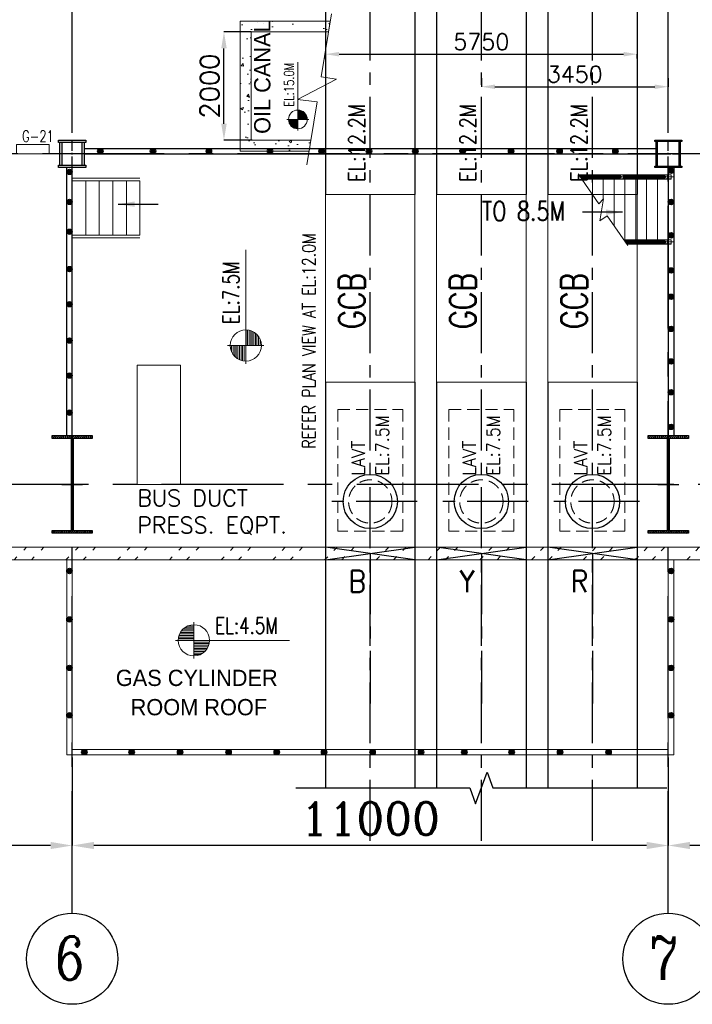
# Model space of a CAD drawing. Header units: inches. Extents: x 0 to 1544102, y 0 to 23144100.
# Tile 14 of 203: x 82867 to 95279, y 101493 to 119660. Entities that reach past the tile are written whole.
import ezdxf

# ---------------------------------------------------------------- set-up
doc = ezdxf.new("R2010")
doc.units = ezdxf.units.IN
doc.header["$LTSCALE"] = 1800
doc.header["$MEASUREMENT"] = 0
for name, pattern in [('CENTER', [2, 1.25, -0.25, 0.25, -0.25]), ('CENTER2', [1.125, 0.75, -0.125, 0.125, -0.125]), ('HIDDEN', [0.375, 0.25, -0.125])]:
    doc.linetypes.add(name, pattern=pattern)
doc.layers.get('0').update_dxf_attribs({"color": 253})
for name, color, linetype in [('AUX COL', 1, 'Continuous'), ('CEN', 2, 'CENTER'), ('COL', 1, 'Continuous'), ('GRID', 251, 'CENTER')]:
    doc.layers.add(name, color=color, linetype=linetype)
for name, color, linetype, lineweight in [('CONCRETE', 145, 'Continuous', 15), ('DIM', 4, 'Continuous', 18), ('EQUIP', 8, 'Continuous', 9), ('HANDRAIL', 3, 'Continuous', 15), ('STAIR', 2, 'Continuous', 15), ('TEXT', 3, 'Continuous', 18), ('WALL', 6, 'Continuous', 18)]:
    doc.layers.add(name, color=color, linetype=linetype, lineweight=lineweight)
doc.styles.add('HTX11', font='O8111901')
doc.styles.add('ROMANC', font='ROMANC.SHX')
doc.styles.add('ROMANS', font='romans.shx')
doc.styles.get("Standard").update_dxf_attribs({"font": 'arial.ttf'})
doc.linetypes.add('FENCELINE1', pattern='A,0.25,-0.1,[133,ltypeshp.shx,S=0.1,R=0,X=-0.1,Y=0],-0.1,1', length=1.45)
doc.dimstyles.new('K2', dxfattribs={"dimtxt": 600, "dimasz": 400, "dimexe": 200, "dimexo": 200, "dimgap": 200, "dimtad": 1, "dimdec": 0, "dimzin": 0, "dimdsep": 46, "dimtxsty": 'ROMANC', "dimcen": 0.09, "dimclrd": 256, "dimclrt": 4, "dimadec": 0, "dimazin": 0, "dimtfac": 1, "dimtdec": 0, "dimtofl": 0, "dimtmove": 1, "dimatfit": 3, "dimfxl": 0.18, "dimtolj": 1, "dimtzin": 0, "dimarcsym": 0})
doc.dimstyles.new('STANDARD1', dxfattribs={"dimtxt": 300, "dimasz": 250, "dimexe": 0, "dimexo": 0, "dimgap": 80, "dimtad": 1, "dimdec": 0, "dimzin": 0, "dimdsep": 46, "dimtxsty": 'ROMANS', "dimcen": 0, "dimclrd": 4, "dimclre": 4, "dimclrt": 4, "dimadec": 0, "dimazin": 0, "dimtfac": 0.09, "dimtdec": 0, "dimtix": 1, "dimtofl": 0, "dimtmove": 0, "dimatfit": 3, "dimfxl": 1, "dimtolj": 1, "dimtzin": 0, "dimarcsym": 0})
doc.dimstyles.new('USER175', dxfattribs={"dimscale": 175, "dimtxt": 2, "dimasz": 1.75, "dimexe": 0, "dimexo": 0, "dimgap": 0.5, "dimtad": 1, "dimdec": 0, "dimzin": 0, "dimdsep": 46, "dimtxsty": 'ROMANS', "dimcen": 0, "dimclrd": 4, "dimclre": 4, "dimclrt": 4, "dimadec": 0, "dimazin": 0, "dimtfac": 0.09, "dimtdec": 0, "dimtix": 1, "dimtofl": 0, "dimtmove": 0, "dimatfit": 3, "dimfxl": 1, "dimtolj": 1, "dimtzin": 0, "dimarcsym": 0})

# ---------------------------------------------------------------- blocks, each defined once
blk = doc.blocks.new('A-ROW COLUMN')
at = {"layer": 'COL'}
h = blk.add_hatch(dxfattribs=at)
h.set_pattern_fill('ANSI31', color=256, scale=200, style=0)
h.set_pattern_definition([(45, (165226.353, 18853.894), (-17.67767, 17.67767), [])])
h.paths.add_polyline_path([(180799, 40890), (181539, 40890), (181539, 40840), (180799, 40840)])
h.paths.add_polyline_path([(181153, 42590), (181185, 42590), (181185, 40890), (181153, 40890)])
h.paths.add_polyline_path([(180799, 42640), (181539, 42640), (181539, 42590), (180799, 42590)])
blk.add_line((181169, 40840), (181169, 42640))
at = {"layer": 'CEN'}
for p, q in [((181169, 40840), (181169, 42640)), ((180977, 41740), (181360, 41740))]:
    blk.add_line(p, q, dxfattribs=at)
at = {"layer": 'COL'}
for points in [[(180799, 42640), (181539, 42640), (181539, 42590), (180799, 42590)], [(181153, 42590), (181185, 42590), (181185, 40890), (181153, 40890)], [(180799, 40890), (181539, 40890), (181539, 40840), (180799, 40840)]]:
    blk.add_lwpolyline(points, close=True, dxfattribs=at)
blk = doc.blocks.new('*D165')
at = {"layer": 'DIM', "color": 0, "lineweight": -2, "transparency": 16777216}
for p, q in [((94836, 106049), (94836, 104423)), ((105836, 104905), (105836, 104423))]:
    blk.add_line(p, q, dxfattribs=at)
at = {"layer": 'DIM', "lineweight": -2, "transparency": 16777216}
blk.add_line((105436, 104423), (95236, 104423), dxfattribs=at)
at = {"layer": 'DIM', "transparency": 16777216}
for points in [[(95236, 104490), (95236, 104357), (94836, 104423)], [(105436, 104490), (105436, 104357), (105836, 104423)]]:
    blk.add_solid(points, dxfattribs=at)
at = {"layer": 'DIM', "color": 4, "transparency": 16777216, "insert": (100336, 104923), "char_height": 600, "attachment_point": 5, "style": 'ROMANC'}
blk.add_mtext('\\A1;11000', dxfattribs=at)
blk = doc.blocks.new('*D166')
at = {"layer": 'DIM', "color": 0, "lineweight": -2, "transparency": 16777216}
for p, q in [((83836, 106049), (83836, 104423)), ((94836, 104905), (94836, 104423))]:
    blk.add_line(p, q, dxfattribs=at)
at = {"layer": 'DIM', "lineweight": -2, "transparency": 16777216}
blk.add_line((94436, 104423), (84236, 104423), dxfattribs=at)
at = {"layer": 'DIM', "transparency": 16777216}
for points in [[(84236, 104490), (84236, 104357), (83836, 104423)], [(94436, 104490), (94436, 104357), (94836, 104423)]]:
    blk.add_solid(points, dxfattribs=at)
at = {"layer": 'DIM', "color": 4, "transparency": 16777216, "insert": (89336, 104923), "char_height": 600, "attachment_point": 5, "style": 'ROMANC'}
blk.add_mtext('\\A1;11000', dxfattribs=at)
blk = doc.blocks.new('*D170')
at = {"layer": 'DIM', "color": 0, "lineweight": -2, "transparency": 16777216}
for p, q in [((72836, 106049), (72836, 104423)), ((83836, 104905), (83836, 104423))]:
    blk.add_line(p, q, dxfattribs=at)
at = {"layer": 'DIM', "lineweight": -2, "transparency": 16777216}
blk.add_line((83436, 104423), (73236, 104423), dxfattribs=at)
at = {"layer": 'DIM', "transparency": 16777216}
for points in [[(73236, 104490), (73236, 104357), (72836, 104423)], [(83436, 104490), (83436, 104357), (83836, 104423)]]:
    blk.add_solid(points, dxfattribs=at)
at = {"layer": 'DIM', "color": 4, "transparency": 16777216, "insert": (78336, 104923), "char_height": 600, "attachment_point": 5, "style": 'ROMANC'}
blk.add_mtext('\\A1;11000', dxfattribs=at)
blk = doc.blocks.new('IP BUST DUCT')
at = {"color": 6, "ltscale": 2000}
for p, q in [((-8978, 2875), (-8978, -8650)), ((-7328, 1225), (-7328, -8650)), ((-6928, 825), (-6928, -8650)), ((-5278, -825), (-5278, -8650)), ((-4878, -1225), (-4878, -8650)), ((-3228, -2875), (-3228, -8650)), ((-8978, -12114), (-8978, -19600)), ((-7328, -12114), (-7328, -19600)), ((-6928, -12114), (-6928, -19600)), ((-5278, -12114), (-5278, -19600)), ((-4878, -12114), (-4878, -19600)), ((-3228, -12114), (-3228, -19600))]:
    blk.add_line(p, q, dxfattribs=at)
at = {"ltscale": 2000}
for p, q in [((-8978, -15390), (-7328, -15160)), ((-7328, -15390), (-8978, -15160)), ((-6928, -15390), (-5278, -15160)), ((-5278, -15390), (-6928, -15160)), ((-4878, -15390), (-3228, -15160)), ((-3228, -15390), (-4878, -15160))]:
    blk.add_line(p, q, dxfattribs=at)
blk.add_lwpolyline([(-9524, -19600), (-6314, -19600), (-6209, -19890), (-5998, -19310), (-5892, -19600), (-2682, -19600)], dxfattribs=at)
at = {"color": 6, "ltscale": 2000}
for centre in [(-8153, -14314), (-6103, -14314), (-4053, -14314)]:
    blk.add_circle(centre, 500, dxfattribs=at)
at = {"layer": 'CEN', "color": 9, "linetype": 'CENTER', "ltscale": 0.5}
for p, q in [((-8153, -20576), (-8153, 2050)), ((-6103, -20576), (-6103, 0)), ((-4053, -20576), (-4053, -2050)), ((-7288, -14314), (-9019, -14314)), ((-5238, -14314), (-6969, -14314)), ((-3188, -14314), (-4919, -14314)), ((-8153, -15270), (-8153, -18040)), ((-6103, -15270), (-6103, -18040)), ((-4053, -15270), (-4053, -18040))]:
    blk.add_line(p, q, dxfattribs=at)
at = {"layer": 'EQUIP'}
for points in [[(-8978, -8650), (-7328, -8650), (-7328, -12114), (-8978, -12114)], [(-6928, -8650), (-5278, -8650), (-5278, -12114), (-6928, -12114)], [(-4878, -8650), (-3228, -8650), (-3228, -12114), (-4878, -12114)]]:
    blk.add_lwpolyline(points, close=True, dxfattribs=at)
at = {"layer": 'EQUIP', "linetype": 'HIDDEN', "ltscale": 0.5}
for points in [[(-8753, -12614), (-7553, -12614), (-7553, -14864), (-8753, -14864)], [(-6703, -12614), (-5503, -12614), (-5503, -14864), (-6703, -14864)], [(-4653, -12614), (-3453, -12614), (-3453, -14864), (-4653, -14864)]]:
    blk.add_lwpolyline(points, close=True, dxfattribs=at)
for centre in [(-8153, -14314), (-6103, -14314), (-4053, -14314)]:
    blk.add_circle(centre, 400, dxfattribs=at)
at = {"layer": 'TEXT', "linetype": 'Continuous', "style": 'ROMANS'}
for s, height, width, p in [('EL:12.2M', 300, 0.8, (-8253, -8419)), ('EL:12.2M', 300, 0.8, (-6203, -8419)), ('EL:12.2M', 300, 0.8, (-4153, -8419)), ('GCB', 480, 0.8, (-8253, -11132)), ('GCB', 480, 0.8, (-6203, -11132)), ('GCB', 480, 0.8, (-4153, -11132)), ('EL:7.5M', 240, 0.9, (-7813, -13833)), ('EL:7.5M', 240, 0.9, (-5763, -13833)), ('EL:7.5M', 240, 0.9, (-3713, -13833)), ('LAVT', 240, 0.9, (-8253, -13833)), ('LAVT', 240, 0.9, (-6203, -13833)), ('LAVT', 240, 0.9, (-4153, -13833))]:
    blk.add_text(s, height=height, rotation=90, dxfattribs=dict(at, width=width)).set_placement(p)
at = {"layer": 'TEXT', "linetype": 'Continuous', "style": 'ROMANS', "width": 0.9}
for s, p in [('B', (-8553, -15990)), ('Y', (-6503, -15990)), ('R', (-4453, -15990))]:
    blk.add_text(s, height=400, dxfattribs=at).set_placement(p)
blk = doc.blocks.new('*X7')
at = {"color": 0}
for p, q in [((36132, 29350), (36330, 29350)), ((36154, 29375), (36330, 29375)), ((36183, 29400), (36330, 29400)), ((36226, 29425), (36330, 29425)), ((36080, 29200), (36330, 29200)), ((36081, 29225), (36330, 29225)), ((36085, 29250), (36330, 29250)), ((36092, 29275), (36330, 29275)), ((36102, 29300), (36330, 29300)), ((36115, 29325), (36330, 29325))]:
    blk.add_line(p, q, dxfattribs=at)
blk = doc.blocks.new('LL')
for p, q in [((-711, 0), (-711, 423)), ((-1136, 0), (-711, 0)), ((1493, 0), (-711, 0)), ((-711, 0), (-711, -418))]:
    blk.add_line(p, q)
for start, end in [(90, 180), (0, 90), (180, 270), (270, 0)]:
    blk.add_arc((-711, 0), 360, start, end)
at = {"xscale": 1.439999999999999, "yscale": 1.439999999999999, "zscale": 1.439999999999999}
blk.add_blockref('*X7', (-53026, -42044), dxfattribs=at)
at = {"xscale": 1.439999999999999, "yscale": 1.439999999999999, "zscale": 1.439999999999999, "rotation": 180}
blk.add_blockref('*X7', (51604, 42044), dxfattribs=at)
at = {"flags": 4}
blk.add_attdef('LEVEL', (-222, 154), '', height=432, dxfattribs=at)
blk = doc.blocks.new('*D159')
at = {"layer": 'DIM', "color": 4, "lineweight": -2, "transparency": 16777216}
for p, q in [((88511, 118941), (88511, 119023)), ((88761, 119023), (94011, 119023)), ((94261, 118941), (94261, 119023))]:
    blk.add_line(p, q, dxfattribs=at)
at = {"layer": 'DIM', "color": 4, "transparency": 16777216}
for points in [[(88761, 119065), (88761, 118982), (88511, 119023)], [(94011, 119065), (94011, 118982), (94261, 119023)]]:
    blk.add_solid(points, dxfattribs=at)
at = {"layer": 'DIM', "color": 4, "transparency": 16777216, "insert": (91386, 119253), "char_height": 300, "attachment_point": 5, "style": 'ROMANS'}
blk.add_mtext('\\A1;5750', dxfattribs=at)
blk = doc.blocks.new('*D160')
at = {"layer": 'DIM', "color": 4, "lineweight": -2, "transparency": 16777216}
for p, q in [((91386, 118582), (91386, 118423)), ((94836, 118582), (94836, 118423)), ((91636, 118423), (94586, 118423))]:
    blk.add_line(p, q, dxfattribs=at)
at = {"layer": 'DIM', "color": 4, "transparency": 16777216}
for points in [[(91636, 118464), (91636, 118381), (91386, 118423)], [(94586, 118464), (94586, 118381), (94836, 118423)]]:
    blk.add_solid(points, dxfattribs=at)
at = {"layer": 'DIM', "color": 4, "transparency": 16777216, "insert": (93111, 118653), "char_height": 300, "attachment_point": 5, "style": 'ROMANS'}
blk.add_mtext('\\A1;3450', dxfattribs=at)
blk = doc.blocks.new('JUNCTION BOXES & IRs')
at = {"layer": 'EQUIP', "ltscale": 0.2}
blk.add_lwpolyline([(-28275, -7900), (-27675, -7900), (-27675, -7730), (-28275, -7730)], close=True, dxfattribs=at)
at = {"layer": 'EQUIP', "style": 'ROMANS', "width": 0.75}
blk.add_text('G-21', height=210, dxfattribs=at).set_placement((-28175, -7680))
blk = doc.blocks.new('AUX COLUMNS')
at = {"color": 2, "linetype": 'CENTER2', "ltscale": 0.15}
for p, q in [((-184038, 51765), (-184038, 52265)), ((-173038, 51765), (-173038, 52265)), ((-183813, 52015), (-184263, 52015)), ((-173263, 52015), (-172813, 52015))]:
    blk.add_line(p, q, dxfattribs=at)
at = {"layer": 'AUX COL'}
for p, q in [((-184263, 51805), (-184263, 52225)), ((-184223, 51805), (-184223, 52225)), ((-183853, 51805), (-183853, 52225)), ((-183813, 51805), (-183813, 52225)), ((-173263, 51790), (-173263, 52240)), ((-173238, 51790), (-173238, 52240)), ((-172838, 51790), (-172838, 52240)), ((-172813, 51790), (-172813, 52240))]:
    blk.add_line(p, q, dxfattribs=at)
for points in [[(-184288, 52265), (-183788, 52265), (-183788, 52225), (-184288, 52225)], [(-173288, 52265), (-172788, 52265), (-172788, 52240), (-173288, 52240)], [(-184288, 51805), (-183788, 51805), (-183788, 51765), (-184288, 51765)], [(-173288, 51790), (-172788, 51790), (-172788, 51765), (-173288, 51765)]]:
    blk.add_lwpolyline(points, close=True, dxfattribs=at)
at = {"layer": 'GRID'}
blk.add_line((-171538, 52015), (-243038, 52015), dxfattribs=at)
blk = doc.blocks.new('*D329')
at = {"color": 4, "lineweight": -2, "transparency": 16777216}
for p, q in [((87136, 119435), (86637, 119435)), ((86637, 117741), (86637, 119129)), ((87156, 117435), (86637, 117435))]:
    blk.add_line(p, q, dxfattribs=at)
at = {"color": 4, "transparency": 16777216}
for points in [[(86586, 119129), (86688, 119129), (86637, 119435)], [(86586, 117741), (86688, 117741), (86637, 117435)]]:
    blk.add_solid(points, dxfattribs=at)
at = {"color": 4, "transparency": 16777216, "insert": (86374, 118435), "char_height": 350, "attachment_point": 5, "rotation": 90, "style": 'ROMANS'}
blk.add_mtext('\\A1;2000', dxfattribs=at)
blk = doc.blocks.new('STAIR FOR 8.5M FLOOR')
at = {"layer": 'HANDRAIL', "linetype": 'FENCELINE1', "ltscale": 0.2}
for p, q in [((0, 587), (1250, 587)), ((0, -513), (1250, -513))]:
    blk.add_line(p, q, dxfattribs=at)
at = {"layer": 'STAIR'}
for p, q in [((0, 537), (1250, 537)), ((0, -463), (0, 537)), ((250, -463), (250, 537)), ((500, -463), (500, 537)), ((750, -463), (750, 537)), ((1000, -463), (1000, 537)), ((1250, -463), (1250, 537)), ((0, -463), (1250, -463))]:
    blk.add_line(p, q, dxfattribs=at)
at = {"layer": 'DIM'}
blk.add_leader([(846, 108), (1586, 108)], dimstyle='USER175', override={"dimgap": 0.5, "dimtad": 0}, dxfattribs=at)

msp = doc.modelspace()

# ---------------------------------------------------------------- hatches: boundary and pattern name
h = msp.add_hatch(color=256)
h.dxf.hatch_style = 1
h.paths.add_polyline_path([(84405.16, 117234.89, 1), (84305.16, 117234.89, 1)])
h = msp.add_hatch(color=256)
h.dxf.hatch_style = 1
h.paths.add_polyline_path([(85376.75, 117234.89, 1), (85276.75, 117234.89, 1)])
h = msp.add_hatch(color=256)
h.dxf.hatch_style = 1
h.paths.add_polyline_path([(86408.66, 117234.89, 1), (86308.66, 117234.89, 1)])
h = msp.add_hatch(color=256)
h.dxf.hatch_style = 1
h.paths.add_polyline_path([(87535.7, 117234.89, 1), (87435.7, 117234.89, 1)])
h = msp.add_hatch(color=256)
h.dxf.hatch_style = 1
h.paths.add_polyline_path([(88487.86, 117234.89, 1), (88387.86, 117234.89, 1)])
h = msp.add_hatch(color=256)
h.dxf.hatch_style = 1
h.paths.add_polyline_path([(89362.29, 117234.89, 1), (89262.29, 117234.89, 1)])
h = msp.add_hatch(color=256)
h.dxf.hatch_style = 1
h.paths.add_polyline_path([(90217.28, 117234.89, 1), (90117.28, 117234.89, 1)])
h = msp.add_hatch(color=256)
h.dxf.hatch_style = 1
h.paths.add_polyline_path([(91091.71, 117234.89, 1), (90991.71, 117234.89, 1)])
h = msp.add_hatch(color=256)
h.dxf.hatch_style = 1
h.paths.add_polyline_path([(91985.58, 117234.89, 1), (91885.58, 117234.89, 1)])
h = msp.add_hatch(color=256)
h.dxf.hatch_style = 1
h.paths.add_polyline_path([(92879.44, 117234.89, 1), (92779.44, 117234.89, 1)])
h = msp.add_hatch(color=256)
h.dxf.hatch_style = 1
h.paths.add_polyline_path([(93909.32, 117234.89, 1), (93809.32, 117234.89, 1)])
h = msp.add_hatch(color=256)
h.dxf.hatch_style = 1
h.paths.add_polyline_path([(83836.2, 116850.87, 1), (83736.2, 116850.87, 1)])
h = msp.add_hatch(color=256)
h.dxf.hatch_style = 1
h.paths.add_polyline_path([(94936.2, 116871.68, 1), (94836.2, 116871.68, 1)])
h = msp.add_hatch(color=256)
h.dxf.hatch_style = 1
h.paths.add_polyline_path([(83836.2, 116297.59, 1), (83736.2, 116297.59, 1)])
h = msp.add_hatch(color=256)
h.dxf.hatch_style = 1
h.paths.add_polyline_path([(94936.2, 116296.97, 1), (94836.2, 116296.97, 1)])
h = msp.add_hatch(color=256)
h.dxf.hatch_style = 1
h.paths.add_polyline_path([(83836.2, 115747.54, 1), (83736.2, 115747.54, 1)])
h = msp.add_hatch(color=256)
h.dxf.hatch_style = 1
h.paths.add_polyline_path([(94936.2, 115680.71, 1), (94836.2, 115680.71, 1)])
h = msp.add_hatch(color=256)
h.dxf.hatch_style = 1
h.paths.add_polyline_path([(83836.2, 115057.42, 1), (83736.2, 115057.42, 1)])
h = msp.add_hatch(color=256)
h.dxf.hatch_style = 1
h.paths.add_polyline_path([(94936.2, 115033.92, 1), (94836.2, 115033.92, 1)])
h = msp.add_hatch(color=256)
h.dxf.hatch_style = 1
h.paths.add_polyline_path([(83836.2, 114409.98, 1), (83736.2, 114409.98, 1)])
h = msp.add_hatch(color=256)
h.dxf.hatch_style = 1
h.paths.add_polyline_path([(94936.2, 114546.96, 1), (94836.2, 114546.96, 1)])
h = msp.add_hatch(color=256)
h.dxf.hatch_style = 1
h.paths.add_polyline_path([(94936.2, 113954.72, 1), (94836.2, 113954.72, 1)])
h = msp.add_hatch(color=256)
h.dxf.hatch_style = 1
h.paths.add_polyline_path([(83836.2, 113740.19, 1), (83736.2, 113740.19, 1)])
h = msp.add_hatch(color=256)
h.dxf.hatch_style = 1
h.paths.add_polyline_path([(94936.2, 113354.68, 1), (94836.2, 113354.68, 1)])
h = msp.add_hatch(color=256)
h.dxf.hatch_style = 1
h.paths.add_polyline_path([(83836.2, 113094.32, 1), (83736.2, 113094.32, 1)])
h = msp.add_hatch(color=256)
h.dxf.hatch_style = 1
h.paths.add_polyline_path([(94936.2, 112785.82, 1), (94836.2, 112785.82, 1)])
h = msp.add_hatch(color=256)
h.dxf.hatch_style = 1
h.paths.add_polyline_path([(83836.2, 112409.34, 1), (83736.2, 112409.34, 1)])
h = msp.add_hatch(color=256)
h.dxf.hatch_style = 1
h.paths.add_polyline_path([(94936.2, 112146.82, 1), (94836.2, 112146.82, 1)])
h = msp.add_hatch()
h.set_pattern_fill('ANSI32', color=256, scale=1800, style=0)
h.set_pattern_definition([(45, (0, -2662.84), (-477.2971, 477.2971), []), (45, (318.2, -2662.84), (-477.2971, 477.2971), [])])
edge = h.paths.add_edge_path()
edge.add_line((27096.2, 109694.89), (273076.2, 109694.89))
edge.add_line((27326.2, 109924.89), (272846.2, 109924.89))
h = msp.add_hatch(color=256)
h.dxf.hatch_style = 1
h.paths.add_polyline_path([(83836.2, 109488.29, 1), (83736.2, 109488.29, 1)])
h = msp.add_hatch(color=256)
h.dxf.hatch_style = 1
h.paths.add_polyline_path([(94936.2, 109488.29, 1), (94836.2, 109488.29, 1)])
h = msp.add_hatch(color=256)
h.dxf.hatch_style = 1
h.paths.add_polyline_path([(83836.2, 108594.43, 1), (83736.2, 108594.43, 1)])
h = msp.add_hatch(color=256)
h.dxf.hatch_style = 1
h.paths.add_polyline_path([(94936.2, 108594.43, 1), (94836.2, 108594.43, 1)])
h = msp.add_hatch(color=256)
h.dxf.hatch_style = 1
h.paths.add_polyline_path([(83836.2, 107700.57, 1), (83736.2, 107700.57, 1)])
h = msp.add_hatch(color=256)
h.dxf.hatch_style = 1
h.paths.add_polyline_path([(94936.2, 107700.57, 1), (94836.2, 107700.57, 1)])
h = msp.add_hatch(color=256)
h.dxf.hatch_style = 1
h.paths.add_polyline_path([(83836.2, 106826.14, 1), (83736.2, 106826.14, 1)])
h = msp.add_hatch(color=256)
h.dxf.hatch_style = 1
h.paths.add_polyline_path([(94936.2, 106826.14, 1), (94836.2, 106826.14, 1)])
h = msp.add_hatch(color=256)
h.dxf.hatch_style = 1
h.paths.add_polyline_path([(84109.82, 106144.89, 1), (84009.82, 106144.89, 1)])
h = msp.add_hatch(color=256)
h.dxf.hatch_style = 1
h.paths.add_polyline_path([(84984.25, 106144.89, 1), (84884.25, 106144.89, 1)])
h = msp.add_hatch(color=256)
h.dxf.hatch_style = 1
h.paths.add_polyline_path([(85878.11, 106144.89, 1), (85778.11, 106144.89, 1)])
h = msp.add_hatch(color=256)
h.dxf.hatch_style = 1
h.paths.add_polyline_path([(86771.97, 106144.89, 1), (86671.97, 106144.89, 1)])
h = msp.add_hatch(color=256)
h.dxf.hatch_style = 1
h.paths.add_polyline_path([(87661.06, 106144.89, 1), (87561.06, 106144.89, 1)])
h = msp.add_hatch(color=256)
h.dxf.hatch_style = 1
h.paths.add_polyline_path([(88535.49, 106144.89, 1), (88435.49, 106144.89, 1)])
h = msp.add_hatch(color=256)
h.dxf.hatch_style = 1
h.paths.add_polyline_path([(89429.35, 106144.89, 1), (89329.35, 106144.89, 1)])
h = msp.add_hatch(color=256)
h.dxf.hatch_style = 1
h.paths.add_polyline_path([(90323.21, 106144.89, 1), (90223.21, 106144.89, 1)])
h = msp.add_hatch(color=256)
h.dxf.hatch_style = 1
h.paths.add_polyline_path([(91121.31, 106144.89, 1), (91021.31, 106144.89, 1)])
h = msp.add_hatch(color=256)
h.dxf.hatch_style = 1
h.paths.add_polyline_path([(91995.74, 106144.89, 1), (91895.74, 106144.89, 1)])
h = msp.add_hatch(color=256)
h.dxf.hatch_style = 1
h.paths.add_polyline_path([(92889.6, 106144.89, 1), (92789.6, 106144.89, 1)])
h = msp.add_hatch(color=256)
h.dxf.hatch_style = 1
h.paths.add_polyline_path([(93783.46, 106144.89, 1), (93683.46, 106144.89, 1)])
at = {"layer": 'CONCRETE'}
h = msp.add_hatch(dxfattribs=at)
h.set_pattern_fill('AR-CONC', color=256, scale=75, style=0)
h.set_pattern_definition([(50, (7746.85, 71898.76), (537.9451, -47.064), [56.25, -618.75]), (355, (7746.85, 71898.76), (-104.0635, 564.144), [45, -495]), (100.4514, (7791.7, 71894.84), (433.882, 517.0797), [47.805, -525.8566]), (46.1842, (7746.85, 72048.76), (800.431, -124.1393), [84.375, -928.125]), (96.6356, (7813.55, 72038.4), (700.997, 730.5884), [71.708, -788.785]), (351.1842, (7746.85, 72048.8), (700.9965, 730.589), [67.5, -742.5]), (21, (7821.85, 72011.26), (447.6803, -301.9642), [56.25, -618.75]), (326, (7821.85, 72011.26), (182.4865, 543.8625), [45, -495]), (71.4514, (7859.16, 71986.1), (630.167, 241.898), [47.805, -525.8566]), (37.5, (7746.85, 71898.76), (9.1199, 249.6704), [0, -489, 0, -502.5, 0, -496.875]), (7.5, (7746.85, 71898.76), (197.30215, 295.8088), [0, -286.5, 0, -477.75, 0, -189.375]), (327.5, (7579.6, 71898.76), (400.36683, -16.91615), [0, -187.5, 0, -585, 0, -776.25]), (317.5, (7504.6, 71898.76), (437.3896, 75.0787), [0, -243.75, 0, -388.5, 0, -551.25])])
h.paths.add_polyline_path([(88599.41, 119634.89), (86936.2, 119634.89), (86936.2, 117234.89), (88208.88, 117234.89), (88241.42, 117434.89), (87136.2, 117434.89), (87136.2, 119434.89), (88566.86, 119434.89)])

# ---------------------------------------------------------------- linework, layer by layer
for points in [[(84061.2, 117284.89), (94611.2, 117284.89)], [(84061.2, 117184.89), (94611.2, 117184.89)], [(84061.2, 117184.89), (94611.2, 117184.89)], [(83736.2, 111984.89), (83736.2, 116934.89)], [(83836.2, 111984.89), (83836.2, 116934.89)], [(83836.2, 111984.89), (83836.2, 116934.89)], [(94836.2, 116934.89), (94836.2, 111984.89)], [(94836.2, 116934.89), (94836.2, 111984.89)], [(94936.2, 116934.89), (94936.2, 111984.89)]]:
    msp.add_lwpolyline(points)
for centre, radius in [((84355.16, 117234.89), 50), ((85326.75, 117234.89), 50), ((86358.66, 117234.89), 50), ((87485.7, 117234.89), 50), ((88437.86, 117234.89), 50), ((89312.29, 117234.89), 50), ((90167.28, 117234.89), 50), ((91041.71, 117234.89), 50), ((91935.58, 117234.89), 50), ((92829.44, 117234.89), 50), ((93859.32, 117234.89), 50), ((83786.2, 116850.87), 50), ((94886.2, 116871.68), 50), ((83786.2, 116297.59), 50), ((94886.2, 116296.97), 50), ((83786.2, 115747.54), 50), ((94886.2, 115680.71), 50), ((83786.2, 115057.42), 50), ((94886.2, 115033.92), 50), ((83786.2, 114409.98), 50), ((94886.2, 114546.96), 50), ((94886.2, 113954.72), 50), ((83786.2, 113740.19), 50), ((94886.2, 113354.68), 50), ((83786.2, 113094.32), 50), ((94886.2, 112785.82), 50), ((83786.2, 112409.34), 50), ((94886.2, 112146.82), 50), ((83786.2, 109488.29), 50), ((94886.2, 109488.29), 50), ((83786.2, 108594.43), 50), ((94886.2, 108594.43), 50), ((83786.2, 107700.57), 50), ((94886.2, 107700.57), 50), ((83786.2, 106826.14), 50), ((94886.2, 106826.14), 50), ((84059.82, 106144.89), 50), ((84934.25, 106144.89), 50), ((85828.11, 106144.89), 50), ((86721.97, 106144.89), 50), ((87611.06, 106144.89), 50), ((88485.49, 106144.89), 50), ((89379.35, 106144.89), 50), ((90273.21, 106144.89), 50), ((91071.31, 106144.89), 50), ((91945.74, 106144.89), 50), ((92839.6, 106144.89), 50), ((93733.46, 106144.89), 50), ((83836.2, 102333.78), 840.34), ((83836.2, 102333.78), 840.34), ((94836.2, 102333.78), 840.34), ((94836.2, 102333.78), 840.34)]:
    msp.add_circle(centre, radius)
for points in [[(88620.82, 119766.47), (88432.17, 118607.12), (88710.41, 118561.85), (87995.66, 118188.66), (88356.71, 118143.38), (88168.06, 116984.03)], [(88208.88, 117234.89), (88241.42, 117434.89), (87136.2, 117434.89), (87136.2, 119434.89), (88566.86, 119434.89), (88599.41, 119634.89), (86936.2, 119634.89), (86936.2, 117234.89), (88208.88, 117234.89)]]:
    msp.add_lwpolyline(points, dxfattribs=at)
at = {"layer": 'EQUIP'}
msp.add_lwpolyline([(85036.2, 111084.89), (85036.2, 113284.89), (85836.2, 113284.89), (85836.2, 111084.89)], close=True, dxfattribs=at)
at = {"layer": 'GRID'}
for p, q in [((83836.2, 103174.13), (83836.2, 157584.89)), ((94836.2, 103174.13), (94836.2, 157584.89)), ((156136.2, 111084.89), (21036.2, 111084.89))]:
    msp.add_line(p, q, dxfattribs=at)
at = {"layer": 'STAIR'}
for p, q in [((94942.62, 116759.88), (93210.44, 116759.88)), ((94942.62, 115559.88), (94039.48, 115559.88))]:
    msp.add_line(p, q, dxfattribs=at)
for points in [[(93173.51, 116813.34), (93553.81, 116262.87), (93639.59, 116354.14), (93573.82, 115951.41), (93705.93, 116042.68), (94086.24, 115492.21)], [(83786.8, 116796.39), (83786.8, 116797.39)], [(93184.53, 116797.38), (94885.6, 116797.38)], [(93927.1, 116796.38), (93185.22, 116796.38)], [(93953.9, 116777.88), (93198, 116777.88)], [(93953.9, 116739.88), (93224.26, 116739.88)], [(93237.04, 116721.38), (93927.1, 116721.38)], [(94885.6, 116720.38), (93237.73, 116720.38)], [(93436.2, 116433.11), (93436.2, 116721.38)], [(93636.2, 116350.53), (93636.2, 116721.38)], [(93836.2, 115854.13), (93836.2, 116721.38)], [(93927.1, 116796.38), (93945.3, 116796.38)], [(93927.1, 116721.38), (93945.3, 116721.38)], [(93942.8, 116777.88), (93946.1, 116785.78), (93972.9, 116796.88)], [(93942.8, 116739.88), (93946.1, 116731.98), (93972.9, 116720.88)], [(93945.3, 116783.98), (93945.3, 116796.38), (93971.7, 116796.38)], [(93971.7, 116721.38), (93945.3, 116721.38), (93945.3, 116733.78)], [(93953.9, 116739.88), (93965.5, 116745.48), (93967.4, 116758.88), (93965.5, 116772.28), (93953.9, 116777.88)], [(93972.9, 116720.88), (93999.8, 116731.98), (94010.9, 116758.88), (93999.8, 116785.78), (93972.9, 116796.88)], [(93974.1, 116796.38), (94019.5, 116796.38), (94019.5, 116777.88)], [(94019.5, 116721.38), (93974.1, 116721.38)], [(94770.5, 116777.88), (94003.1, 116777.88)], [(94770.5, 116739.88), (94003.1, 116739.88)], [(94743.7, 116796.38), (94019.5, 116796.38)], [(94019.5, 116739.88), (94019.5, 116721.38)], [(94019.5, 116721.38), (94743.7, 116721.38)], [(94036.2, 115597.38), (94036.2, 116721.38)], [(94236.2, 115574.88), (94236.2, 116721.38)], [(94436.2, 115574.88), (94436.2, 116721.38)], [(94636.2, 115574.88), (94636.2, 116721.38)], [(94743.7, 116796.38), (94762, 116796.38)], [(94743.7, 116721.38), (94762, 116721.38)], [(94759.5, 116777.88), (94762.7, 116785.78), (94789.6, 116796.88)], [(94759.5, 116739.88), (94762.7, 116731.98), (94789.6, 116720.88)], [(94762, 116783.98), (94762, 116796.38), (94788.4, 116796.38)], [(94788.4, 116721.38), (94762, 116721.38), (94762, 116733.78)], [(94770.5, 116739.88), (94782.1, 116745.48), (94784, 116758.88), (94782.1, 116772.28), (94770.5, 116777.88)], [(94789.6, 116720.88), (94816.5, 116731.98), (94827.6, 116758.88), (94816.5, 116785.78), (94789.6, 116796.88)], [(94790.8, 116796.38), (94836.2, 116796.38), (94836.2, 116721.38)], [(94836.2, 116721.38), (94790.8, 116721.38)], [(94836.2, 116721.38), (94886.4, 116721.38), (94886.4, 116796.38)], [(94886.4, 116796.38), (94836.2, 116796.38)], [(94836.2, 115574.88), (94836.2, 116721.38)], [(94885.6, 116796.38), (94885.6, 116797.38)], [(94885.6, 116721.38), (94885.6, 116720.38)], [(94886.6, 116796.38), (94886.6, 116721.38)], [(94013.58, 115597.38), (94885.6, 115597.38)], [(94743.7, 115596.38), (94014.27, 115596.38)], [(94770.5, 115577.88), (94027.05, 115577.88)], [(94770.5, 115539.88), (94053.3, 115539.88)], [(94743.7, 115596.38), (94762, 115596.38)], [(94759.5, 115577.88), (94762.7, 115585.78), (94789.6, 115596.88)], [(94759.5, 115539.88), (94762.7, 115531.98), (94789.6, 115520.88)], [(94762, 115583.98), (94762, 115596.38), (94788.4, 115596.38)], [(94770.5, 115539.88), (94782.1, 115545.48), (94784, 115558.88), (94782.1, 115572.28), (94770.5, 115577.88)], [(94789.6, 115520.88), (94816.5, 115531.98), (94827.6, 115558.88), (94816.5, 115585.78), (94789.6, 115596.88)], [(94790.8, 115596.38), (94836.2, 115596.38), (94836.2, 115521.38)], [(94836.2, 115521.38), (94886.4, 115521.38), (94886.4, 115596.38)], [(94886.4, 115596.38), (94836.2, 115596.38)], [(94885.6, 115596.38), (94885.6, 115597.38)], [(94886.6, 115596.38), (94886.6, 115521.38)], [(94066.08, 115521.38), (94743.7, 115521.38)], [(94885.6, 115520.38), (94066.77, 115520.38)], [(94743.7, 115521.38), (94762, 115521.38)], [(94788.4, 115521.38), (94762, 115521.38), (94762, 115533.78)], [(94836.2, 115521.38), (94790.8, 115521.38)], [(94885.6, 115521.38), (94885.6, 115520.38)]]:
    msp.add_lwpolyline(points, dxfattribs=at)
at = {"layer": 'WALL'}
for p, q in [((27326.2, 109924.89), (272846.2, 109924.89)), ((27096.2, 109694.89), (273076.2, 109694.89)), ((83736.2, 109694.89), (83736.2, 106094.89)), ((83836.2, 109694.89), (83836.2, 106194.89)), ((94836.2, 109694.89), (94836.2, 106194.89)), ((94936.2, 109694.89), (94936.2, 106094.89)), ((83736.2, 106094.89), (94936.2, 106094.89)), ((83836.2, 106194.89), (94836.2, 106194.89))]:
    msp.add_line(p, q, dxfattribs=at)

# ---------------------------------------------------------------- block references
for name, p in [('JUNCTION BOXES & IRs', (111086.2, 125084.89)), ('AUX COLUMNS', (267874.01, 65169.86)), ('IP BUST DUCT', (97489.48, 125084.89)), ('STAIR FOR 8.5M FLOOR', (83836.2, 116148.14))]:
    msp.add_blockref(name, p)
at = {"layer": 'COL'}
for p in [(-97332.33, 69345.14), (-86332.33, 69345.14)]:
    msp.add_blockref('A-ROW COLUMN', p, dxfattribs=at)
at = {"layer": 'TEXT'}
ref = msp.add_blockref('LL', (88000.46, 118161.24), dxfattribs=dict(at, xscale=0.48, yscale=0.48, zscale=0.48, rotation=90))
ref.add_attrib('LEVEL', 'EL:15.0M', (87926.45, 118054.8), dxfattribs={"layer": '0', "height": 180, "rotation": 90, "style": 'ROMANS', "width": 0.75, "flags": 4})
ref = msp.add_blockref('LL', (87040.65, 114217.83), dxfattribs=dict(at, xscale=0.8, yscale=0.8, zscale=0.8, rotation=90))
ref.add_attrib('LEVEL', 'EL:7.5M', (86917.31, 114040.44), dxfattribs={"layer": '0', "height": 300, "rotation": 90, "style": 'ROMANS', "width": 0.75, "flags": 4})
ref = msp.add_blockref('LL', (86651.46, 108208.36), dxfattribs=dict(at, xscale=0.8, yscale=0.8, zscale=0.8))
ref.add_attrib('LEVEL', 'EL:4.5M', (86474.07, 108331.71), dxfattribs={"layer": '0', "height": 300, "style": 'ROMANS', "width": 0.75, "flags": 4})

# ---------------------------------------------------------------- texts
at = {"layer": 'STAIR', "color": 3, "linetype": 'Continuous', "style": 'HTX11'}
for s, p in [('GAS CYLINDER', (84641.04, 107366.34)), ('ROOM ROOF', (84914.9, 106825.93))]:
    msp.add_text(s, height=300, dxfattribs=at).set_placement(p)
at = {"layer": 'TEXT', "style": 'HTX11'}
msp.add_text('OIL CANAL', height=300, rotation=90, dxfattribs=at).set_placement((87493.68, 117552.32))
at = {"layer": 'TEXT', "color": 3, "style": 'ROMANS', "width": 0.8}
msp.add_text('TO 8.5M', height=350, dxfattribs=at).set_placement((91395.72, 115952.52, -1000))
at = {"layer": 'TEXT', "style": 'ROMANC', "width": 0.8}
for s, p in [('6', (83517.86, 101946.82)), ('7', (94477.68, 101944.73))]:
    msp.add_text(s, height=800, dxfattribs=at).set_placement(p)
at = {"layer": 'TEXT', "insert": (88083.14, 111746.18), "char_height": 240, "width": 4548.4307, "attachment_point": 1, "rotation": 90, "style": 'ROMANS'}
msp.add_mtext('{\\W0.8;REFER PLAN VIEW AT EL:12.0M}', dxfattribs=at)
at = {"layer": 'TEXT', "insert": (85036.2, 110984.89), "char_height": 300, "width": 3029.3499, "attachment_point": 1, "style": 'ROMANS'}
msp.add_mtext('BUS DUCT PRESS. EQPT.', dxfattribs=at)

# ---------------------------------------------------------------- dimensions: what is measured, and where the dimension line sits
dim = msp.add_linear_dim(base=(86636.86, 119434.89), p1=(87155.56, 117434.89), p2=(87136.2, 119434.89), angle=90, dimstyle='USER175')
dim.commit()
dim.dimension.update_dxf_attribs({"geometry": '*D329', "text_midpoint": (86374.36, 118434.89)})
at = {"layer": 'DIM'}
for base, p1, p2, picture, middle in [((94261.2, 119023.48), (88511.2, 118940.82), (94261.2, 118940.82), '*D159', (91386.2, 119253.48)), ((94836.2, 118422.63), (91386.2, 118582.23), (94836.2, 118582.23), '*D160', (93111.2, 118652.63))]:
    dim = msp.add_linear_dim(base=base, p1=p1, p2=p2, dimstyle='STANDARD1', dxfattribs=at)
    dim.commit()
    dim.dimension.update_dxf_attribs({"geometry": picture, "text_midpoint": middle})
for base, p1, p2, picture, middle in [((72836.2, 104423.43), (83836.2, 104905.1), (72836.2, 106049), '*D170', (78336.2, 104923.43)), ((83836.2, 104423.43), (94836.2, 104905.1), (83836.2, 106049), '*D166', (89336.2, 104923.43)), ((94836.2, 104423.43), (105836.2, 104905.1), (94836.2, 106049), '*D165', (100336.2, 104923.43))]:
    dim = msp.add_linear_dim(base=base, p1=p1, p2=p2, angle=180, dimstyle='K2', override={"dimexe": 0, "dimexo": 0}, dxfattribs=at)
    dim.commit()
    dim.dimension.update_dxf_attribs({"geometry": picture, "text_midpoint": middle})

# ---------------------------------------------------------------- leaders
msp.add_leader([(93990.45, 116109.04), (93250.15, 116109.04)], dimstyle='USER175', override={"dimgap": 0.5, "dimtad": 0}, dxfattribs=at)

doc.saveas('drawing.dxf')
